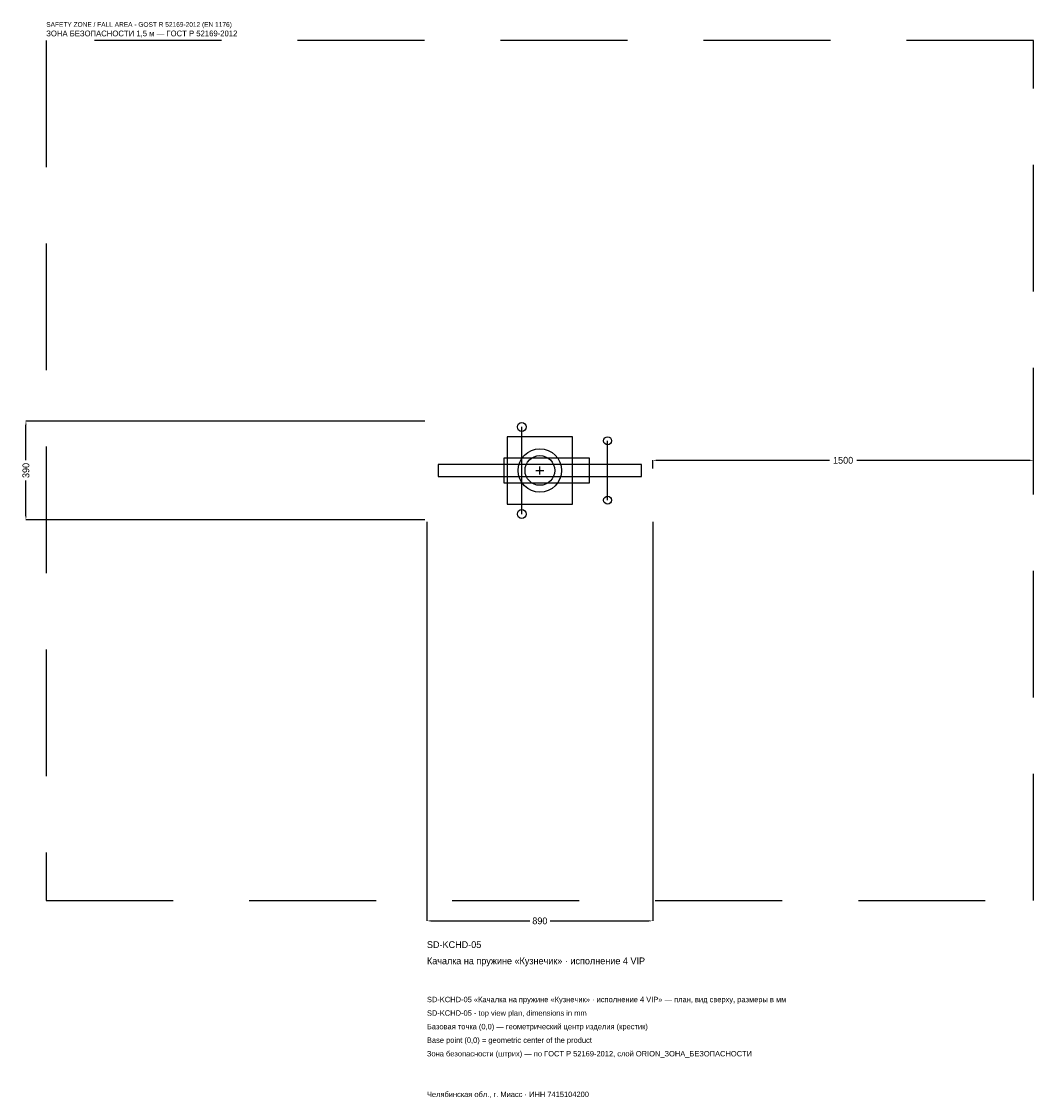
# Model space of a CAD drawing. Header units: metres. Extents: x -2042 to 1945, y -2475 to 1769.
import ezdxf

# ---------------------------------------------------------------- set-up
doc = ezdxf.new("R2010")
doc.units = ezdxf.units.M
doc.linetypes.add('DASHED', pattern=[800, 500, -300])
for name, color, linetype in [('ORION_ДАННЫЕ', 3, 'Continuous'), ('ORION_ЗОНА_БЕЗОПАСНОСТИ', 1, 'Continuous'), ('ORION_КОНТУР', 7, 'Continuous'), ('ORION_РАЗМЕРЫ', 8, 'Continuous')]:
    doc.layers.add(name, color=color, linetype=linetype)
doc.dimstyles.new('ORION', dxfattribs={"dimtxt": 26.7, "dimasz": 16.02, "dimexe": 1.25, "dimexo": 8.01, "dimtad": 1, "dimdec": 0, "dimcen": 2.5, "dimazin": 3, "dimtfac": 1, "dimtmove": 0, "dimatfit": 3, "dimarcsym": 0})

# ---------------------------------------------------------------- blocks, each defined once
blk = doc.blocks.new('_CLOSEDFILLED')
at = {"color": 0, "linetype": 'BYBLOCK'}
blk.add_solid([(-1, 0.16), (0, 0), (-1, -0.16)], dxfattribs=at)
blk = doc.blocks.new('*D1')
for p, q in [((-445, -203.01), (-445, -1775.1)), ((445, -203.01), (445, -1775.1)), ((-428.98, -1775.1), (-40.05, -1775.1)), ((40.05, -1775.1), (428.98, -1775.1))]:
    blk.add_line(p, q)
at = {"layer": 'Defpoints'}
for p in [(-445, -195), (445, -195), (-445, -1775.1)]:
    blk.add_point(p, dxfattribs=at)
at = {"layer": 'ORION_РАЗМЕРЫ', "xscale": 16.02, "yscale": 16.02, "rotation": 180}
blk.add_blockref('_CLOSEDFILLED', (-445, -1775.1), dxfattribs=at)
at = {"layer": 'ORION_РАЗМЕРЫ', "xscale": 16.02, "yscale": 16.02}
blk.add_blockref('_CLOSEDFILLED', (445, -1775.1), dxfattribs=at)
at = {"layer": 'ORION_РАЗМЕРЫ', "insert": (0, -1775.1), "char_height": 26.7, "attachment_point": 5}
blk.add_mtext('890', dxfattribs=at)
blk = doc.blocks.new('*D2')
for p, q in [((-453.01, 195), (-2025.1, 195)), ((-2025.1, 40.05), (-2025.1, 178.98)), ((-2025.1, -178.98), (-2025.1, -40.05)), ((-453.01, -195), (-2025.1, -195))]:
    blk.add_line(p, q)
at = {"layer": 'Defpoints'}
for p in [(-445, 195), (-2025.1, -195), (-445, -195)]:
    blk.add_point(p, dxfattribs=at)
at = {"layer": 'ORION_РАЗМЕРЫ', "xscale": 16.02, "yscale": 16.02}
for p, rotation in [((-2025.1, 195), 90), ((-2025.1, -195), 270)]:
    blk.add_blockref('_CLOSEDFILLED', p, dxfattribs=dict(at, rotation=rotation))
at = {"layer": 'ORION_РАЗМЕРЫ', "insert": (-2025.1, 0), "char_height": 26.7, "attachment_point": 5, "rotation": 90}
blk.add_mtext('390', dxfattribs=at)
blk = doc.blocks.new('*D3')
for p, q in [((445, 8.01), (445, 40.05)), ((461.02, 40.05), (1141.6, 40.05)), ((1248.4, 40.05), (1928.98, 40.05)), ((1945, 8.01), (1945, 40.05))]:
    blk.add_line(p, q)
at = {"layer": 'Defpoints'}
for p in [(445, 40.05), (445, 0), (1945, 0)]:
    blk.add_point(p, dxfattribs=at)
at = {"layer": 'ORION_РАЗМЕРЫ', "xscale": 16.02, "yscale": 16.02, "rotation": 180}
blk.add_blockref('_CLOSEDFILLED', (445, 40.05), dxfattribs=at)
at = {"layer": 'ORION_РАЗМЕРЫ', "xscale": 16.02, "yscale": 16.02}
blk.add_blockref('_CLOSEDFILLED', (1945, 40.05), dxfattribs=at)
at = {"layer": 'ORION_РАЗМЕРЫ', "insert": (1195, 40.05), "char_height": 26.7, "attachment_point": 5}
blk.add_mtext('1500', dxfattribs=at)
blk = doc.blocks.new('ОРИОН SD-KCHD-05 Качалка на пружине Кузнечик · исполнение 4 VIP')
at = {"layer": 'ORION_ЗОНА_БЕЗОПАСНОСТИ', "linetype": 'DASHED'}
blk.add_lwpolyline([(-1945, -1695), (1945, -1695), (1945, 1695), (-1945, 1695)], close=True, dxfattribs=at)
at = {"layer": 'ORION_КОНТУР'}
for p, q in [((-71.2, -171.6), (-71.2, 171.6)), ((267, -117), (267, 117))]:
    blk.add_line(p, q, dxfattribs=at)
for points in [[(-129.05, -132.6), (129.05, -132.6), (129.05, 132.6), (-129.05, 132.6)], [(-142.4, -48.75), (195.8, -48.75), (195.8, 48.75), (-142.4, 48.75)], [(-400.5, -23.4), (400.5, -23.4), (400.5, 23.4), (-400.5, 23.4)]]:
    blk.add_lwpolyline(points, close=True, dxfattribs=at)
for centre, radius in [((-71.2, 171.6), 17.55), ((267, 117), 15.6), ((0, 0), 85.8), ((0, 0), 58.5), ((267, -117), 15.6), ((-71.2, -171.6), 17.55)]:
    blk.add_circle(centre, radius, dxfattribs=at)
at = {"layer": 'ORION_РАЗМЕРЫ'}
for p, q in [((-15.6, 0), (15.6, 0)), ((0, -15.6), (0, 15.6))]:
    blk.add_line(p, q, dxfattribs=at)
at = {"layer": 'ORION_ДАННЫЕ'}
for tag, p in [('АРТИКУЛ', (-445, -1881.9)), ('НАИМЕНОВАНИЕ', (-445, -1945.98))]:
    blk.add_attdef(tag, p, '', height=26.7, dxfattribs=at)
at = {"layer": 'ORION_ДАННЫЕ', "flags": 1}
for tag, p in [('ПРОИЗВОДИТЕЛЬ', (-445, -2010.06)), ('ТЕЛЕФОН', (-445, -2074.14)), ('САЙТ', (-445, -2202.3)), ('АДРЕС', (-445, -2266.38)), ('РЕКВИЗИТЫ', (-445, -2330.46)), ('ГАБАРИТЫ', (-445, -2394.54)), ('ЗОНА_БЕЗОПАСНОСТИ', (-445, -2458.62))]:
    blk.add_attdef(tag, p, '', height=26.7, dxfattribs=at)
at = {"layer": 'ORION_ЗОНА_БЕЗОПАСНОСТИ', "color": 1}
for s, height, p in [('SAFETY ZONE / FALL AREA - GOST R 52169-2012 (EN 1176)', 18.69, (-1945, 1748.4)), ('ЗОНА БЕЗОПАСНОСТИ 1,5 м — ГОСТ Р 52169-2012', 22.695, (-1945, 1711.02))]:
    blk.add_text(s, height=height, dxfattribs=at).set_placement(p)
at = {"layer": 'ORION_РАЗМЕРЫ'}
dim = blk.add_linear_dim(base=(-2025.1, -195), p1=(-445, -195), p2=(-445, 195), angle=90, dimstyle='ORION', dxfattribs=at)
dim.commit()
dim.dimension.update_dxf_attribs({"geometry": '*D2', "text_midpoint": (-2025.1, 0)})
for base, p1, p2, picture, middle in [((445, 40.05), (445, 0), (1945, 0), '*D3', (1195, 40.05)), ((-445, -1775.1), (-445, -195), (445, -195), '*D1', (0, -1775.1))]:
    dim = blk.add_linear_dim(base=base, p1=p1, p2=p2, dimstyle='ORION', dxfattribs=at)
    dim.commit()
    dim.dimension.update_dxf_attribs({"geometry": picture, "text_midpoint": middle})

msp = doc.modelspace()

# ---------------------------------------------------------------- block references
msp.add_blockref('ОРИОН SD-KCHD-05 Качалка на пружине Кузнечик · исполнение 4 VIP', (0, 0)).add_auto_attribs({'АРТИКУЛ': 'SD-KCHD-05', 'НАИМЕНОВАНИЕ': 'Качалка на пружине «Кузнечик» · исполнение 4 VIP'})

# ---------------------------------------------------------------- texts
at = {"layer": 'ORION_ДАННЫЕ', "color": 3}
for s, p in [('SD-KCHD-05 «Качалка на пружине «Кузнечик» · исполнение 4 VIP» — план, вид сверху, размеры в мм', (-445, -2095.5)), ('SD-KCHD-05 - top view plan, dimensions in mm', (-445, -2148.9)), ('Челябинская обл., г. Миасс · ИНН 7415104200', (-445, -2469.3))]:
    msp.add_text(s, height=21.36, dxfattribs=at).set_placement(p)
at = {"layer": 'ORION_ДАННЫЕ', "color": 7}
for s, p in [('Базовая точка (0,0) — геометрический центр изделия (крестик)', (-445, -2202.3)), ('Base point (0,0) = geometric center of the product', (-445, -2255.7))]:
    msp.add_text(s, height=21.36, dxfattribs=at).set_placement(p)
at = {"layer": 'ORION_ДАННЫЕ', "color": 1}
msp.add_text('Зона безопасности (штрих) — по ГОСТ Р 52169-2012, слой ORION_ЗОНА_БЕЗОПАСНОСТИ', height=21.36, dxfattribs=at).set_placement((-445, -2309.1))

doc.saveas('drawing.dxf')
